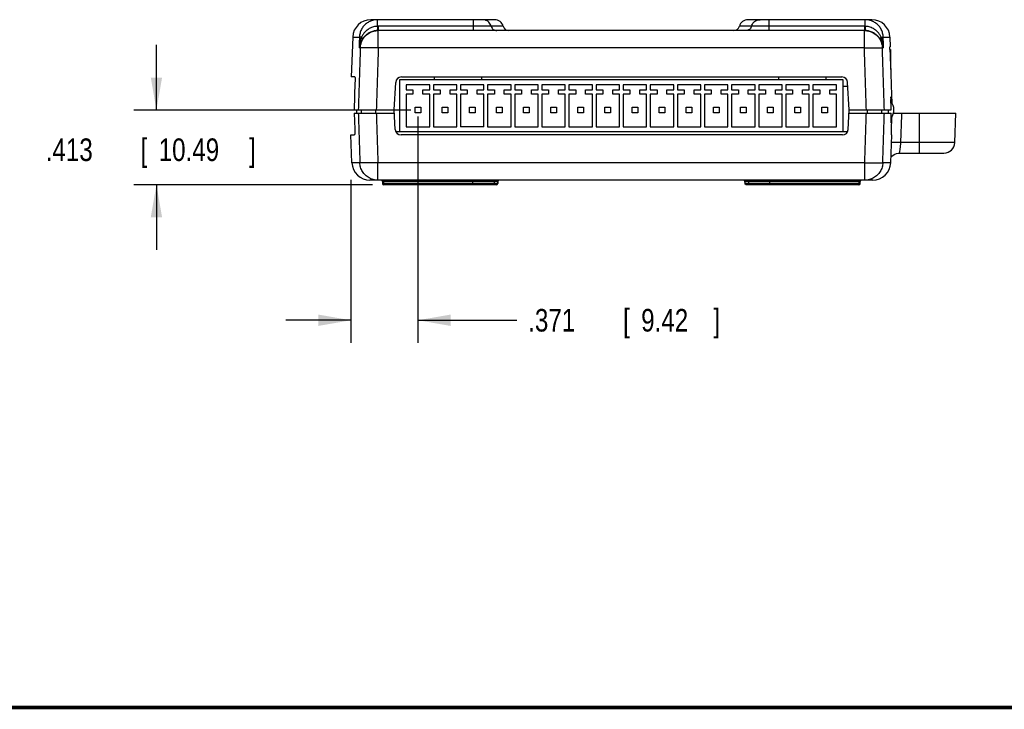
# Model space of a CAD drawing. Header units: inches. Extents: x -8.2 to 16.8, y 0.1 to 12.2.
# Tile 3 of 15: x 5.9 to 11.3, y 0.2 to 4.1. Entities that reach past the tile are written whole.
import ezdxf

# ---------------------------------------------------------------- set-up
doc = ezdxf.new("R2010")
doc.units = ezdxf.units.IN
doc.header["$LTSCALE"] = 0.935
doc.header["$MEASUREMENT"] = 0
doc.layers.get('0').update_dxf_attribs({"linetype": 'CONTINUOUS'})
doc.layers.add('DIMENSIONS', color=7, linetype='CONTINUOUS')
doc.styles.get("Standard").update_dxf_attribs({"font": 'txt', "width": 0.8})
doc.dimstyles.new('DIMSTYLE_1', dxfattribs={"dimtxt": 0.125, "dimasz": 0.18, "dimexe": 0.18, "dimexo": 0.0625, "dimgap": 0.09, "dimtad": 0, "dimtih": 1, "dimtoh": 1, "dimdec": 3, "dimzin": 4, "dimdsep": 46, "dimtxsty": 'STANDARD', "dimblk": '_FILLED', "dimblk1": '_FILLED', "dimblk2": '_FILLED', "dimcen": 0.09, "dimadec": 0, "dimazin": 0, "dimtp": 0.001, "dimtm": 0.001, "dimtfac": 1, "dimtdec": 3, "dimtofl": 0, "dimtmove": 0, "dimatfit": 3, "dimldrblk": '_FILLED', "dimfxl": 1, "dimtolj": 1, "dimtzin": 4, "dimarcsym": 0})

# ---------------------------------------------------------------- blocks, each defined once
blk = doc.blocks.new('_FILLED')
at = {"color": 0, "linetype": 'BYBLOCK'}
blk.add_solid([(0, 0), (-1, 0.174), (-1, -0.174)], dxfattribs=at)
blk = doc.blocks.new('*D2')
at = {"layer": 'DIMENSIONS', "color": 2, "linetype": 'CONTINUOUS'}
for p, q in [((6.647, 3.5644), (6.647, 3.9244)), ((8.0544, 3.5644), (6.522, 3.5644)), ((7.8418, 3.1513), (6.522, 3.1513)), ((6.647, 3.1513), (6.647, 2.7913))]:
    blk.add_line(p, q, dxfattribs=at)
at = {"layer": 'DIMENSIONS', "color": 2, "linetype": 'CONTINUOUS', "xscale": 0.18, "yscale": 0.18, "zscale": 0.18}
for p, rotation in [((6.647, 3.5644), 270), ((6.647, 3.1513), 90)]:
    blk.add_blockref('_FILLED', p, dxfattribs=dict(at, rotation=rotation))
at = {"layer": 'DIMENSIONS', "color": 2, "linetype": 'CONTINUOUS', "width": 0.8}
for s, p in [('.413', (6.0345, 3.2823)), ('[', (6.5595, 3.2823)), ('10.49', (6.6595, 3.2823)), (']', (7.1595, 3.2823))]:
    blk.add_text(s, height=0.125, dxfattribs=at).set_placement(p)
blk = doc.blocks.new('*D3')
at = {"layer": 'DIMENSIONS', "color": 2, "linetype": 'CONTINUOUS'}
for p, q in [((8.0939, 3.529), (8.0939, 2.2763)), ((7.7231, 3.1784), (7.7231, 2.2763)), ((7.7231, 2.4013), (7.3631, 2.4013)), ((8.0939, 2.4013), (8.6412, 2.4013))]:
    blk.add_line(p, q, dxfattribs=at)
at = {"layer": 'DIMENSIONS', "color": 2, "linetype": 'CONTINUOUS', "xscale": 0.18, "yscale": 0.18, "zscale": 0.18}
blk.add_blockref('_FILLED', (7.7231, 2.4013), dxfattribs=at)
at = {"layer": 'DIMENSIONS', "color": 2, "linetype": 'CONTINUOUS', "xscale": 0.18, "yscale": 0.18, "zscale": 0.18, "rotation": 180}
blk.add_blockref('_FILLED', (8.0939, 2.4013), dxfattribs=at)
at = {"layer": 'DIMENSIONS', "color": 2, "linetype": 'CONTINUOUS', "width": 0.8}
for s, p in [('.371', (8.7037, 2.3388)), ('[', (9.2287, 2.3388)), ('9.42', (9.3287, 2.3388)), (']', (9.7287, 2.3388))]:
    blk.add_text(s, height=0.125, dxfattribs=at).set_placement(p)

msp = doc.modelspace()

# ---------------------------------------------------------------- linework, layer by layer
at = {"color": 7, "linetype": 'CONTINUOUS'}
for p, q in [((8.5175, 4.0643), (7.8329, 4.0643)), ((7.8699, 4.0277), (7.8699, 4.0643)), ((8.4019, 4.0043), (8.4019, 4.0643)), ((10.605, 4.0643), (9.9203, 4.0643)), ((10.036, 4.0043), (10.036, 4.0643)), ((10.5679, 4.0277), (10.5679, 4.0643)), ((7.8736, 4.0277), (7.8736, 4.0043)), ((8.4019, 4.0277), (7.8736, 4.0277)), ((10.5635, 4.0043), (7.8736, 4.0043)), ((7.8743, 3.9078), (7.8743, 4.0043)), ((8.5657, 4.0277), (8.4992, 4.0277)), ((9.9387, 4.0277), (9.8721, 4.0277)), ((10.5642, 4.0277), (10.036, 4.0277)), ((10.5635, 3.9078), (10.5635, 4.0043)), ((10.5642, 4.0277), (10.5642, 4.0043)), ((7.7329, 3.9678), (7.7252, 3.7473)), ((7.7329, 3.9678), (7.7701, 3.9678)), ((10.6677, 3.9678), (10.7049, 3.9678)), ((10.7049, 3.9678), (10.7068, 3.9143)), ((7.7747, 3.9078), (7.7682, 3.9078)), ((10.5635, 3.9078), (7.8743, 3.9078)), ((10.6697, 3.9078), (10.6631, 3.9078)), ((10.7068, 3.9143), (10.7051, 3.9143)), ((10.7052, 3.8993), (10.7089, 3.8993)), ((10.7089, 3.8993), (10.7089, 3.7888)), ((7.7449, 3.7473), (7.7252, 3.7473)), ((7.7455, 3.717), (7.7407, 3.5663)), ((7.9629, 3.5663), (7.9708, 3.717)), ((7.9916, 3.7318), (7.9916, 3.4463)), ((10.4463, 3.7318), (7.9916, 3.7318)), ((8.0028, 3.7473), (10.439, 3.7473)), ((8.1827, 3.7473), (8.1829, 3.7318)), ((8.4452, 3.7473), (8.4449, 3.7318)), ((10.0877, 3.7473), (10.0879, 3.7318)), ((10.3502, 3.7473), (10.3499, 3.7318)), ((10.4463, 3.4463), (10.4463, 3.7318)), ((10.4789, 3.5663), (10.471, 3.717)), ((8.029, 3.703), (8.029, 3.6755)), ((8.1589, 3.703), (8.029, 3.703)), ((8.029, 3.6755), (8.0664, 3.6755)), ((8.029, 3.6518), (8.029, 3.4723)), ((8.0664, 3.6518), (8.029, 3.6518)), ((8.0664, 3.6755), (8.0664, 3.6518)), ((8.1215, 3.6518), (8.1215, 3.6755)), ((8.1215, 3.6755), (8.1589, 3.6755)), ((8.1589, 3.6518), (8.1215, 3.6518)), ((8.1589, 3.6755), (8.1589, 3.703)), ((8.1589, 3.4723), (8.1589, 3.6518)), ((8.179, 3.703), (8.179, 3.6755)), ((8.3089, 3.703), (8.179, 3.703)), ((8.179, 3.6755), (8.2164, 3.6755)), ((8.179, 3.6518), (8.179, 3.4723)), ((8.2164, 3.6518), (8.179, 3.6518)), ((8.2164, 3.6755), (8.2164, 3.6518)), ((8.2715, 3.6518), (8.2715, 3.6755)), ((8.2715, 3.6755), (8.3089, 3.6755)), ((8.3089, 3.6518), (8.2715, 3.6518)), ((8.3089, 3.6755), (8.3089, 3.703)), ((8.3089, 3.4723), (8.3089, 3.6518)), ((8.329, 3.703), (8.329, 3.6755)), ((8.4589, 3.703), (8.329, 3.703)), ((8.329, 3.6755), (8.3664, 3.6755)), ((8.329, 3.6518), (8.329, 3.4723)), ((8.3664, 3.6518), (8.329, 3.6518)), ((8.3664, 3.6755), (8.3664, 3.6518)), ((8.4215, 3.6518), (8.4215, 3.6755)), ((8.4215, 3.6755), (8.4589, 3.6755)), ((8.4589, 3.6518), (8.4215, 3.6518)), ((8.4589, 3.6755), (8.4589, 3.703)), ((8.4589, 3.4723), (8.4589, 3.6518)), ((8.479, 3.703), (8.479, 3.6755)), ((8.6089, 3.703), (8.479, 3.703)), ((8.479, 3.6755), (8.5164, 3.6755)), ((8.479, 3.6518), (8.479, 3.4723)), ((8.5164, 3.6518), (8.479, 3.6518)), ((8.5164, 3.6755), (8.5164, 3.6518)), ((8.5715, 3.6518), (8.5715, 3.6755)), ((8.5715, 3.6755), (8.6089, 3.6755)), ((8.6089, 3.6518), (8.5715, 3.6518)), ((8.6089, 3.6755), (8.6089, 3.703)), ((8.6089, 3.4723), (8.6089, 3.6518)), ((8.629, 3.703), (8.629, 3.6755)), ((8.7589, 3.703), (8.629, 3.703)), ((8.629, 3.6755), (8.6664, 3.6755)), ((8.629, 3.6518), (8.629, 3.4723)), ((8.6664, 3.6518), (8.629, 3.6518)), ((8.6664, 3.6755), (8.6664, 3.6518)), ((8.7215, 3.6518), (8.7215, 3.6755)), ((8.7215, 3.6755), (8.7589, 3.6755)), ((8.7589, 3.6518), (8.7215, 3.6518)), ((8.7589, 3.6755), (8.7589, 3.703)), ((8.7589, 3.4723), (8.7589, 3.6518)), ((8.779, 3.703), (8.779, 3.6755)), ((8.9089, 3.703), (8.779, 3.703)), ((8.779, 3.6755), (8.8164, 3.6755)), ((8.779, 3.6518), (8.779, 3.4723)), ((8.8164, 3.6518), (8.779, 3.6518)), ((8.8164, 3.6755), (8.8164, 3.6518)), ((8.8715, 3.6518), (8.8715, 3.6755)), ((8.8715, 3.6755), (8.9089, 3.6755)), ((8.9089, 3.6518), (8.8715, 3.6518)), ((8.9089, 3.6755), (8.9089, 3.703)), ((8.9089, 3.4723), (8.9089, 3.6518)), ((8.929, 3.703), (8.929, 3.6755)), ((9.0589, 3.703), (8.929, 3.703)), ((8.929, 3.6755), (8.9664, 3.6755)), ((8.929, 3.6518), (8.929, 3.4723)), ((8.9664, 3.6518), (8.929, 3.6518)), ((8.9664, 3.6755), (8.9664, 3.6518)), ((9.0215, 3.6518), (9.0215, 3.6755)), ((9.0215, 3.6755), (9.0589, 3.6755)), ((9.0589, 3.6518), (9.0215, 3.6518)), ((9.0589, 3.6755), (9.0589, 3.703)), ((9.0589, 3.4723), (9.0589, 3.6518)), ((9.079, 3.703), (9.079, 3.6755)), ((9.2089, 3.703), (9.079, 3.703)), ((9.079, 3.6755), (9.1164, 3.6755)), ((9.079, 3.6518), (9.079, 3.4723)), ((9.1164, 3.6518), (9.079, 3.6518)), ((9.1164, 3.6755), (9.1164, 3.6518)), ((9.1715, 3.6518), (9.1715, 3.6755)), ((9.1715, 3.6755), (9.2089, 3.6755)), ((9.2089, 3.6518), (9.1715, 3.6518)), ((9.2089, 3.6755), (9.2089, 3.703)), ((9.2089, 3.4723), (9.2089, 3.6518)), ((9.229, 3.703), (9.229, 3.6755)), ((9.3589, 3.703), (9.229, 3.703)), ((9.229, 3.6755), (9.2664, 3.6755)), ((9.229, 3.6518), (9.229, 3.4723)), ((9.2664, 3.6518), (9.229, 3.6518)), ((9.2664, 3.6755), (9.2664, 3.6518)), ((9.3215, 3.6518), (9.3215, 3.6755)), ((9.3215, 3.6755), (9.3589, 3.6755)), ((9.3589, 3.6518), (9.3215, 3.6518)), ((9.3589, 3.6755), (9.3589, 3.703)), ((9.3589, 3.4723), (9.3589, 3.6518)), ((9.5089, 3.703), (9.379, 3.703)), ((9.379, 3.703), (9.379, 3.6755)), ((9.379, 3.6755), (9.4164, 3.6755)), ((9.4164, 3.6518), (9.379, 3.6518)), ((9.379, 3.6518), (9.379, 3.4723)), ((9.4164, 3.6755), (9.4164, 3.6518)), ((9.4715, 3.6755), (9.5089, 3.6755)), ((9.4715, 3.6518), (9.4715, 3.6755)), ((9.5089, 3.6518), (9.4715, 3.6518)), ((9.5089, 3.6755), (9.5089, 3.703)), ((9.5089, 3.4723), (9.5089, 3.6518)), ((9.6589, 3.703), (9.529, 3.703)), ((9.529, 3.703), (9.529, 3.6755)), ((9.529, 3.6755), (9.5664, 3.6755)), ((9.5664, 3.6518), (9.529, 3.6518)), ((9.529, 3.6518), (9.529, 3.4723)), ((9.5664, 3.6755), (9.5664, 3.6518)), ((9.6215, 3.6755), (9.6589, 3.6755)), ((9.6215, 3.6518), (9.6215, 3.6755)), ((9.6589, 3.6518), (9.6215, 3.6518)), ((9.6589, 3.6755), (9.6589, 3.703)), ((9.6589, 3.4723), (9.6589, 3.6518)), ((9.8089, 3.703), (9.679, 3.703)), ((9.679, 3.703), (9.679, 3.6755)), ((9.679, 3.6755), (9.7164, 3.6755)), ((9.7164, 3.6518), (9.679, 3.6518)), ((9.679, 3.6518), (9.679, 3.4723)), ((9.7164, 3.6755), (9.7164, 3.6518)), ((9.7715, 3.6755), (9.8089, 3.6755)), ((9.7715, 3.6518), (9.7715, 3.6755)), ((9.8089, 3.6518), (9.7715, 3.6518)), ((9.8089, 3.6755), (9.8089, 3.703)), ((9.8089, 3.4723), (9.8089, 3.6518)), ((9.9589, 3.703), (9.829, 3.703)), ((9.829, 3.703), (9.829, 3.6755)), ((9.829, 3.6755), (9.8664, 3.6755)), ((9.8664, 3.6518), (9.829, 3.6518)), ((9.829, 3.6518), (9.829, 3.4723)), ((9.8664, 3.6755), (9.8664, 3.6518)), ((9.9215, 3.6755), (9.9589, 3.6755)), ((9.9215, 3.6518), (9.9215, 3.6755)), ((9.9589, 3.6518), (9.9215, 3.6518)), ((9.9589, 3.6755), (9.9589, 3.703)), ((9.9589, 3.4723), (9.9589, 3.6518)), ((10.1089, 3.703), (9.979, 3.703)), ((9.979, 3.703), (9.979, 3.6755)), ((9.979, 3.6755), (10.0164, 3.6755)), ((10.0164, 3.6518), (9.979, 3.6518)), ((9.979, 3.6518), (9.979, 3.4723)), ((10.0164, 3.6755), (10.0164, 3.6518)), ((10.0715, 3.6755), (10.1089, 3.6755)), ((10.0715, 3.6518), (10.0715, 3.6755)), ((10.1089, 3.6518), (10.0715, 3.6518)), ((10.1089, 3.6755), (10.1089, 3.703)), ((10.1089, 3.4723), (10.1089, 3.6518)), ((10.2589, 3.703), (10.129, 3.703)), ((10.129, 3.703), (10.129, 3.6755)), ((10.129, 3.6755), (10.1664, 3.6755)), ((10.1664, 3.6518), (10.129, 3.6518)), ((10.129, 3.6518), (10.129, 3.4723)), ((10.1664, 3.6755), (10.1664, 3.6518)), ((10.2215, 3.6755), (10.2589, 3.6755)), ((10.2215, 3.6518), (10.2215, 3.6755)), ((10.2589, 3.6518), (10.2215, 3.6518)), ((10.2589, 3.6755), (10.2589, 3.703)), ((10.2589, 3.4723), (10.2589, 3.6518)), ((10.4089, 3.703), (10.279, 3.703)), ((10.279, 3.703), (10.279, 3.6755)), ((10.279, 3.6755), (10.3164, 3.6755)), ((10.3164, 3.6518), (10.279, 3.6518)), ((10.279, 3.6518), (10.279, 3.4723)), ((10.3164, 3.6755), (10.3164, 3.6518)), ((10.3715, 3.6755), (10.4089, 3.6755)), ((10.3715, 3.6518), (10.3715, 3.6755)), ((10.4089, 3.6518), (10.3715, 3.6518)), ((10.4089, 3.6755), (10.4089, 3.703)), ((10.4089, 3.4723), (10.4089, 3.6518)), ((10.4463, 3.6963), (10.4721, 3.6963)), ((7.7407, 3.5663), (7.9629, 3.5663)), ((7.7407, 3.5463), (7.7437, 3.4578)), ((7.7407, 3.5463), (7.9634, 3.5463)), ((7.7557, 3.5463), (7.7557, 3.5663)), ((7.779, 3.5663), (7.779, 3.5463)), ((7.8587, 3.5663), (7.8587, 3.5463)), ((7.9681, 3.4566), (7.9624, 3.5663)), ((8.0782, 3.5487), (8.0782, 3.5802)), ((8.0782, 3.5802), (8.1097, 3.5802)), ((8.1097, 3.5487), (8.0782, 3.5487)), ((8.1097, 3.5802), (8.1097, 3.5487)), ((8.2282, 3.5487), (8.2282, 3.5802)), ((8.2282, 3.5802), (8.2597, 3.5802)), ((8.2597, 3.5487), (8.2282, 3.5487)), ((8.2597, 3.5802), (8.2597, 3.5487)), ((8.3782, 3.5487), (8.3782, 3.5802)), ((8.3782, 3.5802), (8.4097, 3.5802)), ((8.4097, 3.5487), (8.3782, 3.5487)), ((8.4097, 3.5802), (8.4097, 3.5487)), ((8.5282, 3.5487), (8.5282, 3.5802)), ((8.5282, 3.5802), (8.5597, 3.5802)), ((8.5597, 3.5487), (8.5282, 3.5487)), ((8.5597, 3.5802), (8.5597, 3.5487)), ((8.6782, 3.5487), (8.6782, 3.5802)), ((8.6782, 3.5802), (8.7097, 3.5802)), ((8.7097, 3.5487), (8.6782, 3.5487)), ((8.7097, 3.5802), (8.7097, 3.5487)), ((8.8282, 3.5487), (8.8282, 3.5802)), ((8.8282, 3.5802), (8.8597, 3.5802)), ((8.8597, 3.5487), (8.8282, 3.5487)), ((8.8597, 3.5802), (8.8597, 3.5487)), ((8.9782, 3.5487), (8.9782, 3.5802)), ((8.9782, 3.5802), (9.0097, 3.5802)), ((9.0097, 3.5487), (8.9782, 3.5487)), ((9.0097, 3.5802), (9.0097, 3.5487)), ((9.1282, 3.5487), (9.1282, 3.5802)), ((9.1282, 3.5802), (9.1597, 3.5802)), ((9.1597, 3.5487), (9.1282, 3.5487)), ((9.1597, 3.5802), (9.1597, 3.5487)), ((9.2782, 3.5802), (9.3097, 3.5802)), ((9.2782, 3.5487), (9.2782, 3.5802)), ((9.3097, 3.5487), (9.2782, 3.5487)), ((9.3097, 3.5802), (9.3097, 3.5487)), ((9.4282, 3.5802), (9.4597, 3.5802)), ((9.4282, 3.5487), (9.4282, 3.5802)), ((9.4597, 3.5487), (9.4282, 3.5487)), ((9.4597, 3.5802), (9.4597, 3.5487)), ((9.5782, 3.5802), (9.6097, 3.5802)), ((9.5782, 3.5487), (9.5782, 3.5802)), ((9.6097, 3.5487), (9.5782, 3.5487)), ((9.6097, 3.5802), (9.6097, 3.5487)), ((9.7282, 3.5802), (9.7597, 3.5802)), ((9.7282, 3.5487), (9.7282, 3.5802)), ((9.7597, 3.5487), (9.7282, 3.5487)), ((9.7597, 3.5802), (9.7597, 3.5487)), ((9.8782, 3.5802), (9.9097, 3.5802)), ((9.8782, 3.5487), (9.8782, 3.5802)), ((9.9097, 3.5487), (9.8782, 3.5487)), ((9.9097, 3.5802), (9.9097, 3.5487)), ((10.0282, 3.5802), (10.0597, 3.5802)), ((10.0282, 3.5487), (10.0282, 3.5802)), ((10.0597, 3.5487), (10.0282, 3.5487)), ((10.0597, 3.5802), (10.0597, 3.5487)), ((10.1782, 3.5802), (10.2097, 3.5802)), ((10.1782, 3.5487), (10.1782, 3.5802)), ((10.2097, 3.5487), (10.1782, 3.5487)), ((10.2097, 3.5802), (10.2097, 3.5487)), ((10.3282, 3.5802), (10.3597, 3.5802)), ((10.3282, 3.5487), (10.3282, 3.5802)), ((10.3597, 3.5487), (10.3282, 3.5487)), ((10.3597, 3.5802), (10.3597, 3.5487)), ((10.4737, 3.4566), (10.4795, 3.5663)), ((10.4784, 3.5463), (10.7117, 3.5463)), ((10.4789, 3.5663), (10.7116, 3.5663)), ((10.5791, 3.5663), (10.5791, 3.5463)), ((10.6589, 3.5663), (10.6589, 3.5463)), ((10.7237, 3.5463), (11.0689, 3.5463)), ((10.8689, 3.3263), (10.8689, 3.5463)), ((11.0633, 3.3842), (11.0689, 3.5463)), ((7.9705, 3.4463), (10.4713, 3.4463)), ((8.029, 3.4723), (8.1589, 3.4723)), ((8.179, 3.4723), (8.3089, 3.4723)), ((8.4589, 3.4723), (8.329, 3.4723)), ((8.479, 3.4723), (8.6089, 3.4723)), ((8.629, 3.4723), (8.7589, 3.4723)), ((8.779, 3.4723), (8.9089, 3.4723)), ((8.929, 3.4723), (9.0589, 3.4723)), ((9.079, 3.4723), (9.2089, 3.4723)), ((9.229, 3.4723), (9.3589, 3.4723)), ((9.379, 3.4723), (9.5089, 3.4723)), ((9.529, 3.4723), (9.6589, 3.4723)), ((9.679, 3.4723), (9.8089, 3.4723)), ((9.829, 3.4723), (9.9589, 3.4723)), ((9.979, 3.4723), (10.1089, 3.4723)), ((10.129, 3.4723), (10.2589, 3.4723)), ((10.279, 3.4723), (10.4089, 3.4723)), ((7.7285, 3.2728), (7.7231, 3.4263)), ((7.7231, 3.4263), (7.7431, 3.4263)), ((10.4418, 3.4263), (8.0001, 3.4263)), ((10.7094, 3.2728), (10.7147, 3.4263)), ((10.7129, 3.4263), (10.7147, 3.4263)), ((11.0633, 3.3842), (10.7651, 3.3842)), ((10.7414, 3.3244), (10.7523, 3.3262)), ((10.7523, 3.3262), (10.7565, 3.3263)), ((10.7565, 3.3263), (11.0033, 3.3263)), ((7.7725, 3.2728), (7.7285, 3.2728)), ((7.8721, 3.1763), (7.8721, 3.2728)), ((10.5657, 3.2728), (7.8721, 3.2728)), ((10.5657, 3.1763), (10.5657, 3.2728)), ((10.7094, 3.2728), (10.6653, 3.2728)), ((10.6094, 3.1763), (7.8284, 3.1763)), ((7.8971, 3.1694), (7.8973, 3.1582)), ((7.9041, 3.1763), (7.9041, 3.1694)), ((7.9041, 3.1694), (7.9043, 3.1582)), ((8.535, 3.1694), (7.9041, 3.1694)), ((8.397, 3.1513), (8.397, 3.1763)), ((8.5158, 3.1694), (8.5156, 3.1582)), ((8.5348, 3.1582), (8.535, 3.1695)), ((8.535, 3.1694), (8.5348, 3.1582)), ((8.535, 3.1695), (8.535, 3.1694)), ((8.5363, 3.173), (8.5375, 3.1747)), ((9.9, 3.1749), (9.9016, 3.173)), ((9.9028, 3.1694), (9.9028, 3.1695)), ((9.9028, 3.1695), (9.903, 3.1582)), ((10.5338, 3.1694), (9.9028, 3.1694)), ((9.9031, 3.1582), (9.9028, 3.1694)), ((9.922, 3.1694), (9.9222, 3.1582)), ((10.0409, 3.1513), (10.0409, 3.1763)), ((10.5336, 3.1582), (10.5338, 3.1694)), ((10.5338, 3.1763), (10.5338, 3.1694)), ((10.5406, 3.1582), (10.5408, 3.1694)), ((7.9043, 3.1513), (7.9043, 3.1582)), ((8.5348, 3.1582), (7.9043, 3.1582)), ((8.5278, 3.1513), (7.9043, 3.1513)), ((8.5348, 3.1582), (8.5348, 3.1581)), ((9.903, 3.1582), (9.9031, 3.1582)), ((10.5336, 3.1582), (9.9031, 3.1582)), ((10.5336, 3.1513), (9.91, 3.1513)), ((10.5336, 3.1513), (10.5336, 3.1582))]:
    msp.add_line(p, q, dxfattribs=at)
for points in [[(10.7105, 3.3043), (10.7145, 3.309), (10.7222, 3.3154), (10.7312, 3.3207), (10.7414, 3.3244)], [(8.535, 3.1695), (8.5358, 3.1725), (8.538, 3.175), (8.5402, 3.1761), (8.542, 3.1763)], [(8.5375, 3.1747), (8.5393, 3.1758), (8.54, 3.176)], [(9.8958, 3.1763), (9.897, 3.1762), (9.8985, 3.1758), (9.9003, 3.1747), (9.9021, 3.1723), (9.9028, 3.1695)], [(8.5278, 3.1513), (8.5312, 3.1522), (8.5338, 3.1547), (8.5348, 3.1582)], [(9.91, 3.1513), (9.9069, 3.152), (9.9045, 3.154), (9.9032, 3.1568), (9.903, 3.1582)]]:
    msp.add_lwpolyline(points, dxfattribs=at)
at = {"color": 7, "linetype": 'CONTINUOUS', "const_width": 0.02}
msp.add_lwpolyline([(0.25, 0.2586), (16.75, 0.2586)], dxfattribs=at)
at = {"color": 7, "linetype": 'CONTINUOUS'}
for centre, radius, start, end in [((7.8329, 3.9643), 0.1, 90, 178), ((8.5175, 4.0143), 0.05, 15.5627, 90), ((9.9203, 4.0143), 0.05, 90, 164.4373), ((10.605, 3.9643), 0.1, 2, 90), ((8.5965, 4.0363), 0.032, 195.5627, 270), ((9.8413, 4.0363), 0.032, 270, 344.4373), ((8.0028, 3.7153), 0.032, 90, 177), ((10.439, 3.7153), 0.032, 3, 90), ((10.6599, 3.5663), 0.067, 320.087, 40.7847), ((8.0001, 3.4583), 0.032, 183, 270), ((10.4418, 3.4583), 0.032, 270, 357), ((11.0033, 3.3863), 0.06, 270, 358), ((7.8284, 3.2763), 0.1, 182, 270), ((10.6094, 3.2763), 0.1, 270, 358), ((7.8901, 3.1693), 0.007, 1, 60.3332), ((10.5478, 3.1693), 0.007, 119.6664, 179), ((7.9043, 3.1583), 0.007, 181, 270), ((10.5336, 3.1583), 0.007, 270, 359)]:
    msp.add_arc(centre, radius, start, end, dxfattribs=at)
for points, knots in [([(7.835, 4.058), (7.8324, 4.0571), (7.8232, 4.0532), (7.8083, 4.0441), (7.7924, 4.0287), (7.7803, 4.0103), (7.7725, 3.9897), (7.7703, 3.9751), (7.7701, 3.9678)], [0, 0, 0, 0, 0.06975, 0.255847, 0.4418, 0.627842, 0.813885, 1, 1, 1, 1]), ([(7.8699, 4.0643), (7.8626, 4.0643), (7.8512, 4.0631), (7.8402, 4.0599), (7.8363, 4.0585)], [0, 0, 0, 0, 0.640815, 1, 1, 1, 1]), ([(8.4992, 4.0277), (8.498, 4.0319), (8.4946, 4.0399), (8.4867, 4.0503), (8.4763, 4.0582), (8.4643, 4.0632), (8.4557, 4.0643), (8.4514, 4.0643)], [0, 0, 0, 0, 0.200779, 0.401167, 0.601109, 0.800666, 1, 1, 1, 1]), ([(9.9387, 4.0277), (9.9398, 4.0319), (9.9432, 4.0399), (9.9512, 4.0503), (9.9615, 4.0582), (9.9735, 4.0632), (9.9821, 4.0643), (9.9864, 4.0643)], [0, 0, 0, 0, 0.200777, 0.401163, 0.601105, 0.800663, 1, 1, 1, 1]), ([(10.6028, 4.058), (10.5985, 4.0596), (10.5871, 4.063), (10.5752, 4.0643), (10.5679, 4.0643)], [0, 0, 0, 0, 0.384537, 1, 1, 1, 1]), ([(10.6677, 3.9678), (10.6675, 3.9751), (10.6654, 3.9897), (10.6575, 4.0103), (10.6454, 4.0287), (10.6296, 4.0441), (10.6147, 4.0532), (10.6054, 4.0571), (10.6028, 4.058)], [0, 0, 0, 0, 0.186115, 0.372158, 0.5582, 0.744153, 0.93025, 1, 1, 1, 1]), ([(7.7747, 3.9078), (7.775, 3.9163), (7.7778, 3.9333), (7.7882, 3.9569), (7.8043, 3.977), (7.825, 3.9925), (7.8486, 4.002), (7.8654, 4.0043), (7.8736, 4.0043)], [0, 0, 0, 0, 0.167688, 0.335308, 0.502818, 0.670203, 0.837483, 1, 1, 1, 1]), ([(7.8699, 4.0277), (7.8665, 4.0276), (7.8592, 4.0271), (7.8479, 4.0249), (7.8361, 4.0209), (7.8239, 4.0149), (7.8118, 4.0067), (7.8001, 3.9961), (7.7897, 3.9832), (7.784, 3.9735), (7.7815, 3.9684)], [0, 0, 0, 0, 0.093163, 0.195012, 0.30641, 0.427628, 0.558251, 0.698447, 0.848936, 1, 1, 1, 1]), ([(7.8708, 4.0043), (7.8679, 4.0042), (7.8617, 4.0038), (7.852, 4.0022), (7.8414, 3.9993), (7.8301, 3.9948), (7.8182, 3.9883), (7.8061, 3.9794), (7.7944, 3.9679), (7.7877, 3.9589), (7.7846, 3.954)], [0, 0, 0, 0, 0.085412, 0.179381, 0.283755, 0.400215, 0.529845, 0.674003, 0.834308, 1, 1, 1, 1]), ([(7.8736, 4.0277), (7.873, 4.0277), (7.8718, 4.0277), (7.8705, 4.0277), (7.8699, 4.0277)], [0, 0, 0, 0, 0.500153, 1, 1, 1, 1]), ([(7.8699, 4.0277), (7.87, 4.0246), (7.8704, 4.0191), (7.8701, 4.0114), (7.8713, 4.0076), (7.8703, 4.0044), (7.8708, 4.0043)], [0, 0, 0, 0, 0.400278, 0.720678, 0.927774, 1, 1, 1, 1]), ([(8.4992, 4.0277), (8.4981, 4.0277), (8.495, 4.0277), (8.4886, 4.0277), (8.4789, 4.0277), (8.4659, 4.0277), (8.4505, 4.0277), (8.4339, 4.0277), (8.4175, 4.0277), (8.4069, 4.0277), (8.4019, 4.0277)], [0, 0, 0, 0, 0.031717, 0.095854, 0.196941, 0.333035, 0.495847, 0.671866, 0.845065, 1, 1, 1, 1]), ([(8.4992, 4.0277), (8.5001, 4.0244), (8.503, 4.018), (8.5102, 4.0104), (8.5194, 4.0055), (8.5263, 4.0043), (8.5297, 4.0043)], [0, 0, 0, 0, 0.250894, 0.501158, 0.750757, 1, 1, 1, 1]), ([(9.9387, 4.0277), (9.9378, 4.0244), (9.9348, 4.018), (9.9277, 4.0104), (9.9184, 4.0055), (9.9115, 4.0043), (9.9081, 4.0043)], [0, 0, 0, 0, 0.250917, 0.501195, 0.750807, 1, 1, 1, 1]), ([(10.036, 4.0277), (10.031, 4.0277), (10.0204, 4.0277), (10.0042, 4.0277), (9.9877, 4.0277), (9.9723, 4.0277), (9.9592, 4.0277), (9.9493, 4.0277), (9.9429, 4.0277), (9.9397, 4.0277), (9.9387, 4.0277)], [0, 0, 0, 0, 0.153498, 0.325139, 0.500192, 0.663094, 0.800289, 0.902739, 0.967873, 1, 1, 1, 1]), ([(10.5635, 4.0043), (10.572, 4.0043), (10.589, 4.0021), (10.6129, 3.9925), (10.6335, 3.977), (10.6496, 3.9569), (10.6601, 3.9333), (10.6628, 3.9163), (10.6631, 3.9078)], [0, 0, 0, 0, 0.166436, 0.332933, 0.499535, 0.666261, 0.833096, 1, 1, 1, 1]), ([(10.5679, 4.0277), (10.5673, 4.0277), (10.5661, 4.0277), (10.5648, 4.0277), (10.5642, 4.0277)], [0, 0, 0, 0, 0.499848, 1, 1, 1, 1]), ([(10.567, 4.0043), (10.5665, 4.0043), (10.5656, 4.0043), (10.5647, 4.0043), (10.5642, 4.0043)], [0, 0, 0, 0, 0.499999, 1, 1, 1, 1]), ([(10.5679, 4.0277), (10.5678, 4.0246), (10.5675, 4.0191), (10.5678, 4.0114), (10.5665, 4.0076), (10.5676, 4.0044), (10.567, 4.0043)], [0, 0, 0, 0, 0.400278, 0.720678, 0.927774, 1, 1, 1, 1]), ([(10.6533, 3.954), (10.6502, 3.9589), (10.6434, 3.9679), (10.6318, 3.9794), (10.6196, 3.9883), (10.6077, 3.9948), (10.5964, 3.9993), (10.5859, 4.0022), (10.5762, 4.0038), (10.57, 4.0042), (10.567, 4.0043)], [0, 0, 0, 0, 0.165681, 0.325986, 0.470144, 0.599775, 0.716237, 0.820614, 0.914585, 1, 1, 1, 1]), ([(10.6563, 3.9684), (10.6538, 3.9735), (10.6481, 3.9832), (10.6377, 3.9961), (10.6261, 4.0067), (10.6139, 4.0149), (10.6017, 4.0209), (10.5899, 4.0249), (10.5786, 4.0271), (10.5714, 4.0276), (10.5679, 4.0277)], [0, 0, 0, 0, 0.151048, 0.301538, 0.441735, 0.57236, 0.69358, 0.804981, 0.906834, 1, 1, 1, 1]), ([(7.7815, 3.9684), (7.7791, 3.9625), (7.7749, 3.9498), (7.7704, 3.9295), (7.7686, 3.9152), (7.7682, 3.9078)], [0, 0, 0, 0, 0.309737, 0.642634, 1, 1, 1, 1]), ([(7.7701, 3.9678), (7.7699, 3.9611), (7.7695, 3.9478), (7.7688, 3.9278), (7.7684, 3.9145), (7.7682, 3.9078)], [0, 0, 0, 0, 0.333345, 0.666683, 1, 1, 1, 1]), ([(7.7846, 3.954), (7.7817, 3.9496), (7.7766, 3.9401), (7.7709, 3.9246), (7.7688, 3.9135), (7.7682, 3.9078)], [0, 0, 0, 0, 0.319986, 0.652064, 1, 1, 1, 1]), ([(7.7815, 3.9684), (7.7796, 3.9684), (7.7764, 3.9684), (7.7726, 3.9681), (7.7707, 3.9681), (7.7701, 3.9678)], [0, 0, 0, 0, 0.50249, 0.840309, 1, 1, 1, 1]), ([(7.7815, 3.9684), (7.7826, 3.9668), (7.7844, 3.9635), (7.7856, 3.9585), (7.7851, 3.9553), (7.7846, 3.954)], [0, 0, 0, 0, 0.393845, 0.722608, 1, 1, 1, 1]), ([(10.6563, 3.9684), (10.6552, 3.9668), (10.6535, 3.9635), (10.6522, 3.9585), (10.6527, 3.9553), (10.6532, 3.954)], [0, 0, 0, 0, 0.393846, 0.722609, 1, 1, 1, 1]), ([(10.6697, 3.9078), (10.6691, 3.9135), (10.6669, 3.9246), (10.6613, 3.9401), (10.6561, 3.9496), (10.6533, 3.954)], [0, 0, 0, 0, 0.348019, 0.680063, 1, 1, 1, 1]), ([(10.6563, 3.9684), (10.6582, 3.9684), (10.6615, 3.9684), (10.6652, 3.9681), (10.6672, 3.9681), (10.6677, 3.9678)], [0, 0, 0, 0, 0.502491, 0.84031, 1, 1, 1, 1]), ([(10.6697, 3.9078), (10.6692, 3.9152), (10.6675, 3.9295), (10.6629, 3.9498), (10.6587, 3.9625), (10.6563, 3.9684)], [0, 0, 0, 0, 0.35746, 0.690308, 1, 1, 1, 1]), ([(10.6697, 3.9078), (10.6694, 3.9178), (10.6687, 3.9378), (10.6681, 3.9578), (10.6677, 3.9678)], [0, 0, 0, 0, 0.499991, 1, 1, 1, 1]), ([(7.7747, 3.9078), (7.7735, 3.8699), (7.771, 3.794), (7.7673, 3.6801), (7.7649, 3.6043), (7.7637, 3.5663)], [0, 0, 0, 0, 0.333378, 0.666711, 1, 1, 1, 1]), ([(7.8743, 3.9078), (7.8661, 3.9081), (7.8502, 3.9085), (7.8276, 3.909), (7.8079, 3.9091), (7.7922, 3.9091), (7.7817, 3.9085), (7.7762, 3.9085), (7.7747, 3.9078)], [0, 0, 0, 0, 0.246963, 0.47866, 0.68084, 0.841082, 0.949592, 1, 1, 1, 1]), ([(7.8743, 3.9078), (7.8731, 3.8699), (7.8707, 3.794), (7.867, 3.6801), (7.8645, 3.6043), (7.8633, 3.5663)], [0, 0, 0, 0, 0.333378, 0.666711, 1, 1, 1, 1]), ([(10.5635, 3.9078), (10.5716, 3.9082), (10.5875, 3.9085), (10.6101, 3.909), (10.6299, 3.9091), (10.6456, 3.909), (10.6562, 3.9088), (10.6615, 3.9082), (10.6631, 3.9078)], [0, 0, 0, 0, 0.245576, 0.477578, 0.680089, 0.840711, 0.949484, 1, 1, 1, 1]), ([(10.5745, 3.5663), (10.5733, 3.6043), (10.5708, 3.6801), (10.5672, 3.794), (10.5647, 3.8699), (10.5635, 3.9078)], [0, 0, 0, 0, 0.333289, 0.666622, 1, 1, 1, 1]), ([(10.6742, 3.5663), (10.6729, 3.6043), (10.6705, 3.6801), (10.6668, 3.794), (10.6644, 3.8699), (10.6631, 3.9078)], [0, 0, 0, 0, 0.333289, 0.666622, 1, 1, 1, 1]), ([(10.7052, 3.8992), (10.7052, 3.8998), (10.7052, 3.9019), (10.7051, 3.9053), (10.7051, 3.9089), (10.7049, 3.9119), (10.7052, 3.9131), (10.7049, 3.9143), (10.7051, 3.9143)], [0, 0, 0, 0, 0.1144, 0.417399, 0.665155, 0.848758, 0.961641, 1, 1, 1, 1]), ([(10.7057, 3.884), (10.7056, 3.886), (10.7055, 3.8899), (10.7053, 3.895), (10.7053, 3.8981), (10.7052, 3.8992)], [0, 0, 0, 0, 0.393671, 0.769269, 1, 1, 1, 1]), ([(10.7057, 3.884), (10.7075, 3.8311), (10.7103, 3.7492), (10.713, 3.6673), (10.714, 3.6384)], [0, 0, 0, 0, 0.646789, 1, 1, 1, 1]), ([(7.7449, 3.7473), (7.7451, 3.7473), (7.7453, 3.7462), (7.7455, 3.7448), (7.7457, 3.7419), (7.7458, 3.7383), (7.7458, 3.7337), (7.7458, 3.7286), (7.7457, 3.7229), (7.7456, 3.719), (7.7455, 3.717)], [0, 0, 0, 0, 0.021143, 0.077639, 0.168873, 0.291822, 0.442166, 0.614535, 0.802736, 1, 1, 1, 1]), ([(10.7104, 3.61), (10.7103, 3.6138), (10.7101, 3.6212), (10.712, 3.6286), (10.7091, 3.6374), (10.7111, 3.6376), (10.7112, 3.6376)], [0, 0, 0, 0, 0.386576, 0.784988, 0.990544, 1, 1, 1, 1]), ([(10.7116, 3.5663), (10.7114, 3.5731), (10.7109, 3.5862), (10.7109, 3.6004), (10.7105, 3.6084), (10.7104, 3.61)], [0, 0, 0, 0, 0.46535, 0.894468, 1, 1, 1, 1]), ([(10.7112, 3.6376), (10.7113, 3.6376), (10.7134, 3.6375), (10.711, 3.6285), (10.7137, 3.6201), (10.7137, 3.6109), (10.7138, 3.6057)], [0, 0, 0, 0, 0.008651, 0.187626, 0.534093, 1, 1, 1, 1]), ([(7.7637, 3.5463), (7.7646, 3.5159), (7.7666, 3.4552), (7.7696, 3.364), (7.7715, 3.3032), (7.7725, 3.2728)], [0, 0, 0, 0, 0.333298, 0.666631, 1, 1, 1, 1]), ([(7.8633, 3.5463), (7.8643, 3.5159), (7.8663, 3.4552), (7.8692, 3.364), (7.8712, 3.3032), (7.8721, 3.2728)], [0, 0, 0, 0, 0.333298, 0.666631, 1, 1, 1, 1]), ([(10.5657, 3.2728), (10.5667, 3.3032), (10.5686, 3.364), (10.5716, 3.4552), (10.5735, 3.5159), (10.5745, 3.5463)], [0, 0, 0, 0, 0.333369, 0.666702, 1, 1, 1, 1]), ([(10.6653, 3.2728), (10.6663, 3.3032), (10.6683, 3.364), (10.6712, 3.4552), (10.6732, 3.5159), (10.6742, 3.5463)], [0, 0, 0, 0, 0.333369, 0.666702, 1, 1, 1, 1]), ([(10.6967, 3.5463), (10.6967, 3.5496), (10.6967, 3.5563), (10.6966, 3.563), (10.6966, 3.5663)], [0, 0, 0, 0, 0.49503, 1, 1, 1, 1]), ([(10.7112, 3.5233), (10.7112, 3.5247), (10.7116, 3.5327), (10.7116, 3.5401), (10.7117, 3.5463)], [0, 0, 0, 0, 0.177286, 1, 1, 1, 1]), ([(10.7651, 3.3842), (10.766, 3.4112), (10.768, 3.4653), (10.7699, 3.5193), (10.7709, 3.5463)], [0, 0, 0, 0, 0.500024, 1, 1, 1, 1]), ([(10.7118, 3.495), (10.7118, 3.495), (10.7098, 3.495), (10.7127, 3.5043), (10.7107, 3.5116), (10.711, 3.5193), (10.7112, 3.5233)], [0, 0, 0, 0, 0.00657, 0.20849, 0.595937, 1, 1, 1, 1]), ([(10.7145, 3.528), (10.7145, 3.5279), (10.7144, 3.5225), (10.7145, 3.5129), (10.7117, 3.504), (10.7141, 3.4954), (10.712, 3.495), (10.7118, 3.495)], [0, 0, 0, 0, 0.010782, 0.476858, 0.812837, 0.989266, 1, 1, 1, 1]), ([(10.7147, 3.4942), (10.7148, 3.4966), (10.7152, 3.5086), (10.7156, 3.5205), (10.7159, 3.53)], [0, 0, 0, 0, 0.203106, 1, 1, 1, 1]), ([(7.7437, 3.4578), (7.7438, 3.4557), (7.7439, 3.4517), (7.744, 3.4458), (7.744, 3.4405), (7.744, 3.4358), (7.7439, 3.432), (7.7437, 3.4289), (7.7435, 3.4275), (7.7433, 3.4263), (7.7431, 3.4263)], [0, 0, 0, 0, 0.195478, 0.382946, 0.555347, 0.706198, 0.829854, 0.921766, 0.978731, 1, 1, 1, 1]), ([(10.7128, 3.4286), (10.7127, 3.4294), (10.7129, 3.4318), (10.7128, 3.4354), (10.713, 3.4399), (10.7131, 3.4451), (10.7133, 3.4507), (10.7134, 3.4546), (10.7134, 3.4566)], [0, 0, 0, 0, 0.0988, 0.23212, 0.395167, 0.582076, 0.786128, 1, 1, 1, 1]), ([(10.7129, 3.4263), (10.7127, 3.4263), (10.713, 3.4275), (10.7129, 3.4281), (10.7128, 3.4286)], [0, 0, 0, 0, 0.253802, 1, 1, 1, 1]), ([(10.7651, 3.3842), (10.7598, 3.3844), (10.7497, 3.3847), (10.7351, 3.3851), (10.7237, 3.3852), (10.7157, 3.3852), (10.7133, 3.3851)], [0, 0, 0, 0, 0.306673, 0.591529, 0.834406, 1, 1, 1, 1]), ([(10.7566, 3.3263), (10.7577, 3.3263), (10.7587, 3.3317), (10.7604, 3.3383), (10.762, 3.3514), (10.7637, 3.3667), (10.7646, 3.3782), (10.7651, 3.3842)], [0, 0, 0, 0, 0.05531, 0.197582, 0.416393, 0.692477, 1, 1, 1, 1]), ([(7.8721, 3.2728), (7.8639, 3.2727), (7.848, 3.2721), (7.8253, 3.2717), (7.8056, 3.2716), (7.7898, 3.2714), (7.7795, 3.2723), (7.774, 3.2721), (7.7725, 3.2728)], [0, 0, 0, 0, 0.247551, 0.479814, 0.682097, 0.842386, 0.950316, 1, 1, 1, 1]), ([(7.8318, 3.1849), (7.8289, 3.1862), (7.8185, 3.1914), (7.8021, 3.2036), (7.786, 3.2238), (7.7756, 3.2473), (7.7728, 3.2643), (7.7725, 3.2728)], [0, 0, 0, 0, 0.085436, 0.313851, 0.542435, 0.771171, 1, 1, 1, 1]), ([(10.5657, 3.2728), (10.5739, 3.2726), (10.5898, 3.2721), (10.6124, 3.2717), (10.6321, 3.2716), (10.6479, 3.2715), (10.6583, 3.2722), (10.6638, 3.2722), (10.6653, 3.2728)], [0, 0, 0, 0, 0.246942, 0.478622, 0.680793, 0.841038, 0.949564, 1, 1, 1, 1]), ([(10.6653, 3.2728), (10.665, 3.2644), (10.6623, 3.2474), (10.6519, 3.2239), (10.6358, 3.2037), (10.6194, 3.1914), (10.6089, 3.1862), (10.606, 3.1849)], [0, 0, 0, 0, 0.227566, 0.45647, 0.685222, 0.913923, 1, 1, 1, 1]), ([(7.8721, 3.1763), (7.8637, 3.1763), (7.8503, 3.178), (7.8377, 3.1823), (7.8333, 3.1842)], [0, 0, 0, 0, 0.64025, 1, 1, 1, 1]), ([(7.9041, 3.1694), (7.9036, 3.1695), (7.9026, 3.1695), (7.9011, 3.1695), (7.8998, 3.1695), (7.8987, 3.1695), (7.8978, 3.1695), (7.8975, 3.1694), (7.8971, 3.1695), (7.8971, 3.1694)], [0, 0, 0, 0, 0.217678, 0.427669, 0.617527, 0.77674, 0.897734, 0.973896, 1, 1, 1, 1]), ([(8.5227, 3.1763), (8.5215, 3.1763), (8.5191, 3.1757), (8.5165, 3.1731), (8.5158, 3.1706), (8.5158, 3.1694)], [0, 0, 0, 0, 0.33211, 0.665432, 1, 1, 1, 1]), ([(8.537, 3.1742), (8.5366, 3.1738), (8.5362, 3.1733), (8.5359, 3.1727), (8.5358, 3.1726)], [0, 0, 0, 0, 0.851465, 1, 1, 1, 1]), ([(8.5391, 3.1757), (8.5389, 3.1756), (8.5386, 3.1755), (8.5383, 3.1753), (8.5382, 3.1752)], [0, 0, 0, 0, 0.654544, 1, 1, 1, 1]), ([(9.899, 3.1756), (9.8991, 3.1755), (9.8994, 3.1754), (9.8996, 3.1752), (9.8997, 3.1752)], [0, 0, 0, 0, 0.442857, 1, 1, 1, 1]), ([(9.9012, 3.1738), (9.9015, 3.1735), (9.9017, 3.1731), (9.902, 3.1727), (9.902, 3.1726)], [0, 0, 0, 0, 0.740878, 1, 1, 1, 1]), ([(9.9151, 3.1763), (9.9163, 3.1763), (9.9187, 3.1757), (9.9213, 3.1731), (9.922, 3.1706), (9.922, 3.1694)], [0, 0, 0, 0, 0.332077, 0.665403, 1, 1, 1, 1]), ([(10.5408, 3.1694), (10.5408, 3.1695), (10.5404, 3.1694), (10.54, 3.1695), (10.5391, 3.1695), (10.5381, 3.1695), (10.5368, 3.1695), (10.5353, 3.1695), (10.5343, 3.1695), (10.5338, 3.1694)], [0, 0, 0, 0, 0.024676, 0.097365, 0.214807, 0.372467, 0.563696, 0.777518, 1, 1, 1, 1]), ([(10.6037, 3.1839), (10.5996, 3.1822), (10.5872, 3.178), (10.5742, 3.1763), (10.5657, 3.1763)], [0, 0, 0, 0, 0.344651, 1, 1, 1, 1]), ([(7.8973, 3.1582), (7.8973, 3.1579), (7.8992, 3.1585), (7.9009, 3.158), (7.9031, 3.1582), (7.9043, 3.1582)], [0, 0, 0, 0, 0.134202, 0.500143, 1, 1, 1, 1]), ([(8.5087, 3.1513), (8.5098, 3.1513), (8.5123, 3.152), (8.5149, 3.1546), (8.5156, 3.157), (8.5156, 3.1582)], [0, 0, 0, 0, 0.33203, 0.665363, 1, 1, 1, 1]), ([(8.5278, 3.1513), (8.529, 3.1513), (8.5314, 3.152), (8.5341, 3.1546), (8.5348, 3.157), (8.5348, 3.1582)], [0, 0, 0, 0, 0.332438, 0.665766, 1, 1, 1, 1]), ([(9.9042, 3.1544), (9.9042, 3.1545), (9.904, 3.1548), (9.9038, 3.1551), (9.9037, 3.1553)], [0, 0, 0, 0, 0.324696, 1, 1, 1, 1]), ([(9.9067, 3.1521), (9.9067, 3.1522), (9.9065, 3.1523), (9.9063, 3.1524), (9.9062, 3.1525)], [0, 0, 0, 0, 0.183239, 1, 1, 1, 1]), ([(9.9292, 3.1513), (9.928, 3.1513), (9.9256, 3.152), (9.9229, 3.1546), (9.9223, 3.157), (9.9222, 3.1582)], [0, 0, 0, 0, 0.332077, 0.665403, 1, 1, 1, 1]), ([(10.5336, 3.1582), (10.5347, 3.1582), (10.537, 3.158), (10.5387, 3.1585), (10.5406, 3.1579), (10.5406, 3.1582)], [0, 0, 0, 0, 0.499857, 0.865798, 1, 1, 1, 1])]:
    msp.add_open_spline(points, degree=3, knots=knots, dxfattribs=at)
for points in [[(7.8363, 4.0585), (7.8359, 4.0584), (7.8355, 4.0582), (7.835, 4.058)], [(7.8722, 4.0043), (7.8717, 4.0043), (7.8713, 4.0043), (7.8708, 4.0043)], [(7.8736, 4.0043), (7.8732, 4.0043), (7.8727, 4.0043), (7.8722, 4.0043)], [(7.8736, 4.0043), (7.8739, 4.0043), (7.8741, 4.0043), (7.8743, 4.0043)], [(10.714, 3.6384), (10.7144, 3.6269), (10.7148, 3.6153), (10.7152, 3.6037)], [(10.7134, 3.4566), (10.7139, 3.4692), (10.7143, 3.4817), (10.7147, 3.4942)], [(7.8333, 3.1842), (7.8328, 3.1844), (7.8323, 3.1846), (7.8318, 3.1849)], [(8.5352, 3.1708), (8.5351, 3.1704), (8.535, 3.1699), (8.535, 3.1694)], [(8.5358, 3.1726), (8.5355, 3.1721), (8.5353, 3.1714), (8.5352, 3.1708)], [(8.5382, 3.1752), (8.5378, 3.175), (8.5374, 3.1746), (8.537, 3.1742)], [(9.8997, 3.1752), (9.9003, 3.1748), (9.9008, 3.1743), (9.9012, 3.1738)], [(9.902, 3.1726), (9.9024, 3.1719), (9.9026, 3.1711), (9.9028, 3.1704)], [(9.9028, 3.1704), (9.9028, 3.1701), (9.9028, 3.1697), (9.9028, 3.1694)], [(10.606, 3.1849), (10.6052, 3.1845), (10.6045, 3.1842), (10.6037, 3.1839)], [(9.9037, 3.1553), (9.9033, 3.1562), (9.9031, 3.1572), (9.9031, 3.1582)], [(9.9062, 3.1525), (9.9054, 3.153), (9.9047, 3.1537), (9.9042, 3.1544)], [(9.91, 3.1513), (9.9089, 3.1513), (9.9077, 3.1516), (9.9067, 3.1521)]]:
    msp.add_open_spline(points, degree=3, dxfattribs=at)

# ---------------------------------------------------------------- dimensions: what is measured, and where the dimension line sits
at = {"layer": 'DIMENSIONS', "color": 2, "linetype": 'CONTINUOUS'}
dim = msp.add_linear_dim(base=(6.647, 3.5644), p1=(7.8418, 3.1513), p2=(8.0544, 3.5644), angle=90, dimstyle='DIMSTYLE_1', dxfattribs=at)
dim.commit()
dim.dimension.update_dxf_attribs({"geometry": '*D2', "text_midpoint": (6.647, 3.3448), "dimtype": 160})
dim = msp.add_linear_dim(base=(8.0939, 2.4013), p1=(7.7231, 3.1784), p2=(8.0939, 3.529), dimstyle='DIMSTYLE_1', dxfattribs=at)
dim.commit()
dim.dimension.update_dxf_attribs({"geometry": '*D3', "text_midpoint": (9.2662, 2.4013), "dimtype": 160})

doc.saveas('drawing.dxf')
